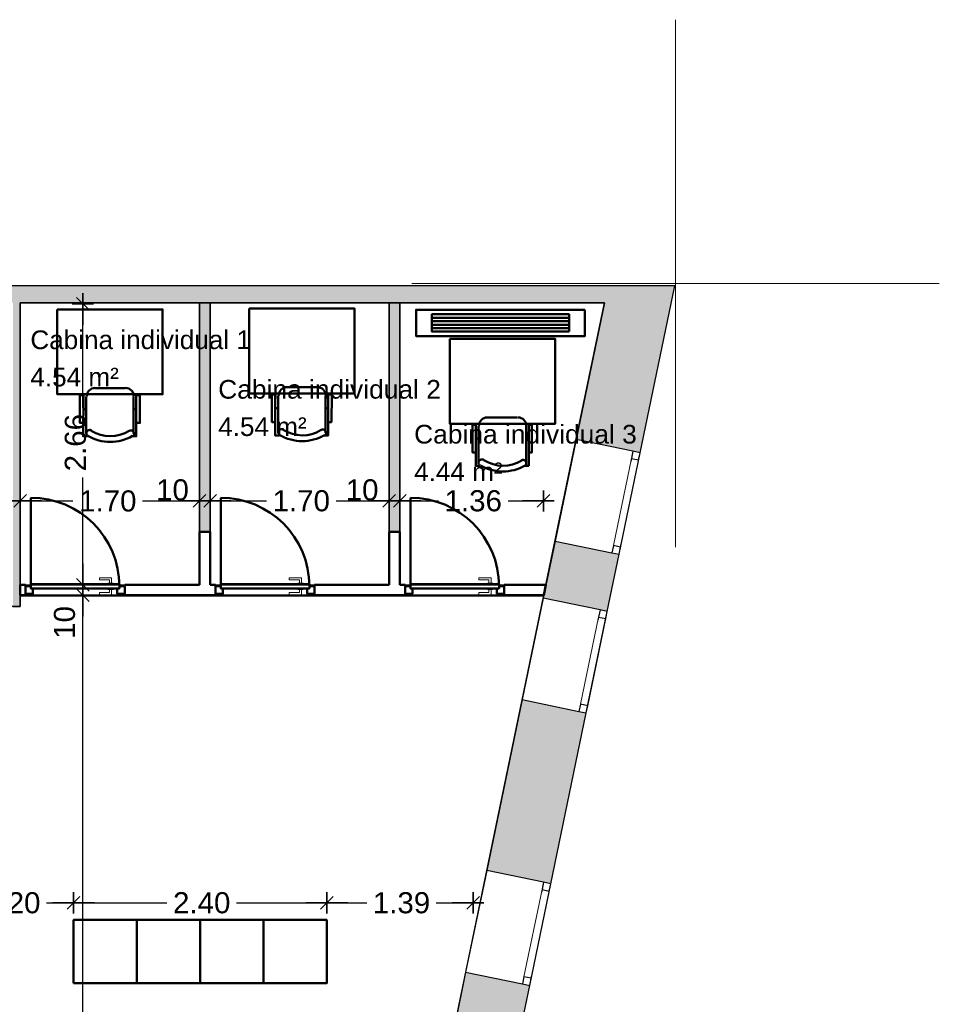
# Model space of a CAD drawing. Header units: metres. Extents: x -1 to 441, y -6 to 31.
# Tile 23 of 24: x 421 to 430, y 21 to 31. Entities that reach past the tile are written whole.
import ezdxf

# ---------------------------------------------------------------- set-up
doc = ezdxf.new("R2010")
doc.units = ezdxf.units.M
doc.header["$PDMODE"] = 65
doc.linetypes.add('CONTINUA', pattern=[0])
doc.linetypes.add('PUNKT', pattern=[6.35, 0, -6.35])
for name, color, linetype, lineweight in [('3D P4 MURS', 7, 'CONTINUA', 25), ('3D P4 MURS NOUS', 7, 'CONTINUA', 25), ('INS P4  CLIMATITZACIÓ', 7, 'CONTINUA', 25), ('P4  SUPERFICI LLIURE', 7, 'CONTINUA', 25), ('P4 COTES', 7, 'CONTINUA', 25), ('P4 ESCALES 2D', 7, 'CONTINUA', 25), ('P4 LOCAL', 7, 'CONTINUA', 25), ('P4 MOBLES', 7, 'CONTINUA', 25)]:
    doc.layers.add(name, color=color, linetype=linetype, lineweight=lineweight)
doc.styles.add('ARIAL', font='arial.ttf')
doc.dimstyles.new('DIMSTYLE_3', dxfattribs={"dimtxt": 0.2, "dimasz": 0.2, "dimexe": 0, "dimexo": 1e-06, "dimgap": 0.1, "dimtad": 0, "dimrnd": 0.005, "dimzin": 4, "dimdsep": 46, "dimtxsty": 'ARIAL', "dimblk1": 'ALL_ML_STRICH', "dimblk2": 'ALL_ML_STRICH', "dimsah": 1, "dimcen": 0, "dimse1": 1, "dimse2": 1, "dimclrd": 2, "dimclre": 2, "dimclrt": 2, "dimadec": 0, "dimazin": 0, "dimtfac": 1, "dimtdec": 0, "dimtix": 1, "dimtmove": 2, "dimatfit": 3, "dimfxl": 0, "dimtzin": 0, "dimlwd": 0, "dimlwe": 35, "dimarcsym": 0})
doc.dimstyles.new('DIMSTYLE_9', dxfattribs={"dimtxt": 0.2, "dimasz": 0.2, "dimexe": 0, "dimexo": 1e-06, "dimgap": 0.1, "dimtad": 2, "dimdec": 0, "dimlfac": 100, "dimrnd": 0.5, "dimzin": 4, "dimdsep": 46, "dimtxsty": 'ARIAL', "dimblk1": 'ALL_ML_STRICH', "dimblk2": 'ALL_ML_STRICH', "dimsah": 1, "dimcen": 0, "dimse1": 1, "dimse2": 1, "dimclrd": 2, "dimclre": 2, "dimclrt": 2, "dimadec": 0, "dimazin": 0, "dimtfac": 1, "dimtdec": 0, "dimtix": 1, "dimtmove": 2, "dimatfit": 3, "dimfxl": 0, "dimtvp": 1.2, "dimtzin": 0, "dimlwd": 0, "dimlwe": 35, "dimarcsym": 0})

# ---------------------------------------------------------------- blocks, each defined once
blk = doc.blocks.new('OBJETO_COMPLEJO_46')
at = {"layer": 'P4 MOBLES', "color": 202, "linetype": 'CONTINUA', "lineweight": 50, "transparency": 33554687}
for p, q in [((425.6987, 26.9798), (425.9908, 26.9798)), ((425.6183, 26.548), (425.6183, 26.8993)), ((426.0712, 26.8993), (426.0712, 26.548)), ((425.5929, 26.7808), (425.6183, 26.7808)), ((426.0966, 26.7808), (426.0712, 26.7808))]:
    blk.add_line(p, q, dxfattribs=at)
blk.add_lwpolyline([(425.3474, 27.7248), (426.3464, 27.7248), (426.3464, 26.9205), (425.3474, 26.9205), (425.3474, 27.7248)], close=True, dxfattribs=at)
for points in [[(425.7025, 26.9806), (425.6867, 26.9791), (425.672, 26.9745), (425.6587, 26.9674), (425.6471, 26.9578), (425.6375, 26.9462), (425.6303, 26.9329), (425.6257, 26.9183), (425.6241, 26.9025)], [(426.0728, 26.9022), (426.0712, 26.918), (426.0667, 26.9327), (426.0595, 26.946), (426.0499, 26.9576), (426.0384, 26.9672), (426.0251, 26.9744), (426.0104, 26.979), (425.9946, 26.9806)], [(425.5929, 26.6496), (425.5633, 26.6496), (425.5633, 26.912), (425.5929, 26.912), (425.5929, 26.5226), (425.631, 26.5226)], [(426.0966, 26.6496), (426.1263, 26.6496), (426.1263, 26.912), (426.0966, 26.912), (426.0966, 26.5226), (426.0543, 26.5226)], [(425.6688, 26.5777), (425.6631, 26.5806), (425.6571, 26.5822), (425.651, 26.5827), (425.645, 26.582), (425.6392, 26.5802), (425.6339, 26.5773), (425.6291, 26.5734), (425.625, 26.5684), (425.6221, 26.5628), (425.6204, 26.5568), (425.6198, 26.5507), (425.6204, 26.5447), (425.6222, 26.5389), (425.625, 26.5335), (425.6289, 26.5287), (425.6338, 26.5246)], [(426.0587, 26.5203), (426.0636, 26.5244), (426.0675, 26.5292), (426.0704, 26.5346), (426.0721, 26.5404), (426.0728, 26.5464), (426.0723, 26.5525), (426.0706, 26.5584), (426.0676, 26.5641), (426.0636, 26.5691), (426.0588, 26.573), (426.0535, 26.5759), (426.0477, 26.5778), (426.0417, 26.5785), (426.0356, 26.578), (426.0296, 26.5764), (426.0239, 26.5735)]]:
    blk.add_lwpolyline(points, dxfattribs=at)
for centre, radius, start, end in [((425.8505, 26.8851), 0.4167, 239.47155, 300.34369), ((425.8505, 26.864), 0.3405, 238.15622, 301.66297)]:
    blk.add_arc(centre, radius, start, end, dxfattribs=at)
blk = doc.blocks.new('OBJETO_COMPLEJO_47')
at = {"layer": 'P4 MOBLES', "color": 202, "linetype": 'CONTINUA', "lineweight": 50, "transparency": 33554687}
for p, q in [((423.8019, 27.2675), (424.0898, 27.2675)), ((423.7215, 26.8357), (423.7215, 27.1871)), ((424.1702, 27.1871), (424.1702, 26.8357)), ((423.6918, 27.0686), (423.7215, 27.0686)), ((424.1956, 27.0686), (424.1702, 27.0686))]:
    blk.add_line(p, q, dxfattribs=at)
blk.add_lwpolyline([(423.4463, 28.0125), (424.4453, 28.0125), (424.4453, 27.2082), (423.4463, 27.2082), (423.4463, 28.0125)], close=True, dxfattribs=at)
for points in [[(423.8056, 27.2684), (423.7898, 27.2668), (423.7751, 27.2623), (423.7618, 27.2551), (423.7502, 27.2456), (423.7406, 27.234), (423.7334, 27.2207), (423.7288, 27.206), (423.7271, 27.1902)], [(424.1716, 27.19), (424.1701, 27.2057), (424.1655, 27.2204), (424.1583, 27.2338), (424.1488, 27.2454), (424.1372, 27.255), (424.1239, 27.2622), (424.1092, 27.2668), (424.0935, 27.2684)], [(423.6918, 26.9373), (423.6622, 26.9373), (423.6622, 27.1998), (423.6918, 27.1998), (423.6918, 26.8103), (423.7342, 26.8103)], [(424.1956, 26.9373), (424.2252, 26.9373), (424.2294, 27.1998), (424.1956, 27.1998), (424.1956, 26.8103), (424.1575, 26.8103)], [(423.7718, 26.8654), (423.7662, 26.8683), (423.7602, 26.87), (423.7541, 26.8705), (423.7481, 26.8698), (423.7423, 26.868), (423.7369, 26.8651), (423.7322, 26.8611), (423.7281, 26.8562), (423.7252, 26.8505), (423.7234, 26.8446), (423.7229, 26.8385), (423.7235, 26.8325), (423.7253, 26.8267), (423.7281, 26.8213), (423.732, 26.8165), (423.7369, 26.8124)], [(424.1618, 26.8081), (424.1667, 26.8121), (424.1706, 26.817), (424.1735, 26.8223), (424.1752, 26.8281), (424.1759, 26.8341), (424.1754, 26.8402), (424.1737, 26.8462), (424.1707, 26.8519), (424.1667, 26.8568), (424.1619, 26.8608), (424.1566, 26.8637), (424.1508, 26.8655), (424.1448, 26.8662), (424.1387, 26.8658), (424.1327, 26.8641), (424.127, 26.8612)]]:
    blk.add_lwpolyline(points, dxfattribs=at)
for centre, radius, start, end in [((423.9493, 27.1729), 0.4167, 239.47153, 300.3437), ((423.9493, 27.1517), 0.3405, 238.15652, 301.66307)]:
    blk.add_arc(centre, radius, start, end, dxfattribs=at)
blk = doc.blocks.new('OBJETO_COMPLEJO_48')
at = {"layer": 'P4 MOBLES', "color": 202, "linetype": 'CONTINUA', "lineweight": 50, "transparency": 33554687}
for p, q in [((421.9831, 27.2595), (422.2709, 27.2595)), ((421.9026, 26.8277), (421.9026, 27.179)), ((422.3513, 27.179), (422.3513, 26.8277)), ((421.873, 27.0605), (421.9026, 27.0605)), ((422.3767, 27.0605), (422.3513, 27.0605))]:
    blk.add_line(p, q, dxfattribs=at)
blk.add_lwpolyline([(421.6275, 28.0045), (422.6265, 28.0045), (422.6265, 27.2002), (421.6275, 27.2002), (421.6275, 28.0045)], close=True, dxfattribs=at)
for points in [[(421.9867, 27.2604), (421.9709, 27.2588), (421.9562, 27.2543), (421.9429, 27.2471), (421.9313, 27.2375), (421.9217, 27.226), (421.9144, 27.2127), (421.9098, 27.198), (421.9082, 27.1822)], [(422.3527, 27.1819), (422.3512, 27.1977), (422.3466, 27.2124), (422.3394, 27.2257), (422.3299, 27.2373), (422.3183, 27.2469), (422.305, 27.2542), (422.2903, 27.2588), (422.2745, 27.2604)], [(421.873, 26.9293), (421.8434, 26.9293), (421.8434, 27.1917), (421.8772, 27.1917), (421.873, 26.8023), (421.9153, 26.8023)], [(422.3767, 26.9293), (422.4106, 26.9293), (422.4106, 27.1917), (422.3767, 27.1917), (422.3767, 26.8023), (422.3386, 26.8023)], [(421.9529, 26.8574), (421.9472, 26.8603), (421.9413, 26.862), (421.9352, 26.8624), (421.9292, 26.8618), (421.9234, 26.8599), (421.918, 26.8571), (421.9132, 26.8531), (421.9092, 26.8481), (421.9063, 26.8425), (421.9045, 26.8365), (421.904, 26.8305), (421.9046, 26.8244), (421.9064, 26.8186), (421.9092, 26.8132), (421.9131, 26.8084), (421.918, 26.8043)], [(422.3428, 26.8001), (422.3478, 26.8041), (422.3517, 26.8089), (422.3545, 26.8143), (422.3563, 26.8201), (422.357, 26.8261), (422.3564, 26.8322), (422.3547, 26.8381), (422.3518, 26.8438), (422.3478, 26.8488), (422.343, 26.8528), (422.3377, 26.8557), (422.3319, 26.8575), (422.3259, 26.8582), (422.3198, 26.8578), (422.3138, 26.8561), (422.3081, 26.8532)]]:
    blk.add_lwpolyline(points, dxfattribs=at)
for centre, radius, start, end in [((422.1304, 27.1648), 0.4167, 239.47154, 300.34356), ((422.1304, 27.1437), 0.3405, 238.15579, 301.6634)]:
    blk.add_arc(centre, radius, start, end, dxfattribs=at)
blk = doc.blocks.new('ALL_ML_STRICH')
at = {"color": 0, "linetype": 'ByBlock', "lineweight": -2}
for p, q in [((0, -0.5), (0, 0.5)), ((-1, 0), (0.5, 0)), ((-0.3, -0.3), (0.3, 0.3))]:
    blk.add_line(p, q, dxfattribs=at)
blk = doc.blocks.new('*D92')
at = {"layer": 'DEFPOINTS', "color": 2, "linetype": 'CONTINUA', "lineweight": 35, "transparency": 33554687}
for p in [(421.4635, 25.295), (421.6251, 13.1195), (421.8705, 13.1195)]:
    blk.add_point(p, dxfattribs=at)
at = {"layer": 'P4 COTES', "color": 2, "linetype": 'CONTINUA', "lineweight": -2, "transparency": 33554687}
for p, q in [((421.8705, 19.6138), (421.8705, 25.295)), ((421.8705, 13.1195), (421.8705, 18.8138))]:
    blk.add_line(p, q, dxfattribs=at)
at = {"layer": 'P4 COTES', "color": 2, "linetype": 'CONTINUA', "lineweight": 35, "transparency": 33554687, "xscale": 0.2, "yscale": 0.2, "zscale": 0.2}
for p, rotation in [((421.8705, 25.295), 90), ((421.8705, 13.1195), 270)]:
    blk.add_blockref('ALL_ML_STRICH', p, dxfattribs=dict(at, rotation=rotation))
at = {"layer": 'P4 COTES', "color": 2, "linetype": 'CONTINUA', "lineweight": 35, "transparency": 33554687, "insert": (421.8705, 19.2138), "char_height": 0.2, "width": 1, "attachment_point": 5, "rotation": 90, "style": 'ARIAL'}
blk.add_mtext('\\A1;{\\A1;{12.18\\H0.132000;\\S^ ;}}', dxfattribs=at)
blk = doc.blocks.new('*D93')
at = {"layer": 'DEFPOINTS', "color": 2, "linetype": 'CONTINUA', "lineweight": 35, "transparency": 33554687}
for p in [(421.4635, 25.395), (421.4635, 25.295), (421.8705, 25.295)]:
    blk.add_point(p, dxfattribs=at)
at = {"layer": 'P4 COTES', "color": 2, "linetype": 'CONTINUA', "lineweight": -2, "transparency": 33554687}
blk.add_line((421.8705, 25.295), (421.8705, 25.395), dxfattribs=at)
at = {"layer": 'P4 COTES', "color": 2, "linetype": 'CONTINUA', "lineweight": 35, "transparency": 33554687, "xscale": 0.2, "yscale": 0.2, "zscale": 0.2}
for p, rotation in [((421.8705, 25.295), 270), ((421.8705, 25.395), 90)]:
    blk.add_blockref('ALL_ML_STRICH', p, dxfattribs=dict(at, rotation=rotation))
at = {"layer": 'P4 COTES', "color": 2, "linetype": 'CONTINUA', "lineweight": 35, "transparency": 33554687, "insert": (421.6971, 25.0376), "char_height": 0.2, "width": 0.4, "attachment_point": 5, "rotation": 90, "style": 'ARIAL'}
blk.add_mtext('\\A1;{10}', dxfattribs=at)
blk = doc.blocks.new('*D94')
at = {"layer": 'DEFPOINTS', "color": 2, "linetype": 'CONTINUA', "lineweight": 35, "transparency": 33554687}
for p in [(422.8745, 28.0595), (421.4635, 25.395), (421.8705, 25.395)]:
    blk.add_point(p, dxfattribs=at)
at = {"layer": 'P4 COTES', "color": 2, "linetype": 'CONTINUA', "lineweight": -2, "transparency": 33554687}
for p, q in [((421.8705, 27.0717), (421.8705, 28.0595)), ((421.8705, 25.395), (421.8705, 26.4117))]:
    blk.add_line(p, q, dxfattribs=at)
at = {"layer": 'P4 COTES', "color": 2, "linetype": 'CONTINUA', "lineweight": 35, "transparency": 33554687, "xscale": 0.2, "yscale": 0.2, "zscale": 0.2}
for p, rotation in [((421.8705, 28.0595), 90), ((421.8705, 25.395), 270)]:
    blk.add_blockref('ALL_ML_STRICH', p, dxfattribs=dict(at, rotation=rotation))
at = {"layer": 'P4 COTES', "color": 2, "linetype": 'CONTINUA', "lineweight": 35, "transparency": 33554687, "insert": (421.8005, 26.7417), "char_height": 0.2, "width": 0.8, "attachment_point": 5, "rotation": 90, "style": 'ARIAL'}
blk.add_mtext('\\A1;{\\A1;{2.66\\H0.132000;\\S^ ;}}', dxfattribs=at)
blk = doc.blocks.new('*D100')
at = {"layer": 'DEFPOINTS', "color": 2, "linetype": 'CONTINUA', "lineweight": 35, "transparency": 33554687}
for p in [(420.5821, 22.3787), (421.7821, 22.2173), (420.5821, 21.9173)]:
    blk.add_point(p, dxfattribs=at)
at = {"layer": 'P4 COTES', "color": 2, "linetype": 'CONTINUA', "lineweight": -2, "transparency": 33554687}
for p, q in [((420.5821, 22.3787), (420.8669, 22.3787)), ((421.5269, 22.3787), (421.7821, 22.3787))]:
    blk.add_line(p, q, dxfattribs=at)
at = {"layer": 'P4 COTES', "color": 2, "linetype": 'CONTINUA', "lineweight": 35, "transparency": 33554687, "xscale": 0.2, "yscale": 0.2, "zscale": 0.2, "rotation": 180}
blk.add_blockref('ALL_ML_STRICH', (420.5821, 22.3787), dxfattribs=at)
at = {"layer": 'P4 COTES', "color": 2, "linetype": 'CONTINUA', "lineweight": 35, "transparency": 33554687, "xscale": 0.2, "yscale": 0.2, "zscale": 0.2}
blk.add_blockref('ALL_ML_STRICH', (421.7821, 22.3787), dxfattribs=at)
at = {"layer": 'P4 COTES', "color": 2, "linetype": 'CONTINUA', "lineweight": 35, "transparency": 33554687, "insert": (421.1969, 22.3787), "char_height": 0.2, "width": 0.8, "attachment_point": 5, "style": 'ARIAL'}
blk.add_mtext('\\A1;{\\A1;{1.20\\H0.132000;\\S^ ;}}', dxfattribs=at)
blk = doc.blocks.new('*D101')
at = {"layer": 'DEFPOINTS', "color": 2, "linetype": 'CONTINUA', "lineweight": 35, "transparency": 33554687}
for p in [(421.7821, 22.3787), (421.7821, 22.2173), (424.1821, 22.2173)]:
    blk.add_point(p, dxfattribs=at)
at = {"layer": 'P4 COTES', "color": 2, "linetype": 'CONTINUA', "lineweight": -2, "transparency": 33554687}
for p, q in [((421.7821, 22.3787), (422.6669, 22.3787)), ((423.3269, 22.3787), (424.1821, 22.3787))]:
    blk.add_line(p, q, dxfattribs=at)
at = {"layer": 'P4 COTES', "color": 2, "linetype": 'CONTINUA', "lineweight": 35, "transparency": 33554687, "xscale": 0.2, "yscale": 0.2, "zscale": 0.2, "rotation": 180}
blk.add_blockref('ALL_ML_STRICH', (421.7821, 22.3787), dxfattribs=at)
at = {"layer": 'P4 COTES', "color": 2, "linetype": 'CONTINUA', "lineweight": 35, "transparency": 33554687, "xscale": 0.2, "yscale": 0.2, "zscale": 0.2}
blk.add_blockref('ALL_ML_STRICH', (424.1821, 22.3787), dxfattribs=at)
at = {"layer": 'P4 COTES', "color": 2, "linetype": 'CONTINUA', "lineweight": 35, "transparency": 33554687, "insert": (422.9969, 22.3787), "char_height": 0.2, "width": 0.8, "attachment_point": 5, "style": 'ARIAL'}
blk.add_mtext('\\A1;{\\A1;{2.40\\H0.132000;\\S^ ;}}', dxfattribs=at)
blk = doc.blocks.new('*D102')
at = {"layer": 'DEFPOINTS', "color": 2, "linetype": 'CONTINUA', "lineweight": 35, "transparency": 33554687}
for p in [(424.1821, 22.3787), (424.1821, 22.2173), (425.5697, 22.2173)]:
    blk.add_point(p, dxfattribs=at)
at = {"layer": 'P4 COTES', "color": 2, "linetype": 'CONTINUA', "lineweight": -2, "transparency": 33554687}
for p, q in [((424.1821, 22.3787), (424.5601, 22.3787)), ((425.2201, 22.3787), (425.5697, 22.3787))]:
    blk.add_line(p, q, dxfattribs=at)
at = {"layer": 'P4 COTES', "color": 2, "linetype": 'CONTINUA', "lineweight": 35, "transparency": 33554687, "xscale": 0.2, "yscale": 0.2, "zscale": 0.2, "rotation": 180}
blk.add_blockref('ALL_ML_STRICH', (424.1821, 22.3787), dxfattribs=at)
at = {"layer": 'P4 COTES', "color": 2, "linetype": 'CONTINUA', "lineweight": 35, "transparency": 33554687, "xscale": 0.2, "yscale": 0.2, "zscale": 0.2}
blk.add_blockref('ALL_ML_STRICH', (425.5697, 22.3787), dxfattribs=at)
at = {"layer": 'P4 COTES', "color": 2, "linetype": 'CONTINUA', "lineweight": 35, "transparency": 33554687, "insert": (424.8901, 22.3787), "char_height": 0.2, "width": 0.8, "attachment_point": 5, "style": 'ARIAL'}
blk.add_mtext('\\A1;{\\A1;{1.39\\H0.132000;\\S^ ;}}', dxfattribs=at)
blk = doc.blocks.new('*D113')
at = {"layer": 'DEFPOINTS', "color": 2, "linetype": 'CONTINUA', "lineweight": 35, "transparency": 33554687}
for p in [(421.277, 26.1896), (422.977, 25.2558), (421.277, 25.1895)]:
    blk.add_point(p, dxfattribs=at)
at = {"layer": 'P4 COTES', "color": 2, "linetype": 'CONTINUA', "lineweight": -2, "transparency": 33554687}
for p, q in [((421.277, 26.1896), (421.7768, 26.1896)), ((422.4368, 26.1896), (422.977, 26.1896))]:
    blk.add_line(p, q, dxfattribs=at)
at = {"layer": 'P4 COTES', "color": 2, "linetype": 'CONTINUA', "lineweight": 35, "transparency": 33554687, "xscale": 0.2, "yscale": 0.2, "zscale": 0.2, "rotation": 180}
blk.add_blockref('ALL_ML_STRICH', (421.277, 26.1896), dxfattribs=at)
at = {"layer": 'P4 COTES', "color": 2, "linetype": 'CONTINUA', "lineweight": 35, "transparency": 33554687, "xscale": 0.2, "yscale": 0.2, "zscale": 0.2}
blk.add_blockref('ALL_ML_STRICH', (422.977, 26.1896), dxfattribs=at)
at = {"layer": 'P4 COTES', "color": 2, "linetype": 'CONTINUA', "lineweight": 35, "transparency": 33554687, "insert": (422.1068, 26.1879), "char_height": 0.2, "width": 0.8, "attachment_point": 5, "style": 'ARIAL'}
blk.add_mtext('\\A1;{\\A1;{1.70\\H0.132000;\\S^ ;}}', dxfattribs=at)
blk = doc.blocks.new('*D114')
at = {"layer": 'DEFPOINTS', "color": 2, "linetype": 'CONTINUA', "lineweight": 35, "transparency": 33554687}
for p in [(422.977, 26.1896), (423.077, 25.5526), (422.977, 25.2558)]:
    blk.add_point(p, dxfattribs=at)
at = {"layer": 'P4 COTES', "color": 2, "linetype": 'CONTINUA', "lineweight": -2, "transparency": 33554687}
blk.add_line((422.977, 26.1896), (423.077, 26.1896), dxfattribs=at)
at = {"layer": 'P4 COTES', "color": 2, "linetype": 'CONTINUA', "lineweight": 35, "transparency": 33554687, "xscale": 0.2, "yscale": 0.2, "zscale": 0.2, "rotation": 180}
blk.add_blockref('ALL_ML_STRICH', (422.977, 26.1896), dxfattribs=at)
at = {"layer": 'P4 COTES', "color": 2, "linetype": 'CONTINUA', "lineweight": 35, "transparency": 33554687, "xscale": 0.2, "yscale": 0.2, "zscale": 0.2}
blk.add_blockref('ALL_ML_STRICH', (423.077, 26.1896), dxfattribs=at)
at = {"layer": 'P4 COTES', "color": 2, "linetype": 'CONTINUA', "lineweight": 35, "transparency": 33554687, "insert": (422.7196, 26.293), "char_height": 0.2, "width": 0.4, "attachment_point": 5, "style": 'ARIAL'}
blk.add_mtext('\\A1;{10}', dxfattribs=at)
blk = doc.blocks.new('*D115')
at = {"layer": 'DEFPOINTS', "color": 2, "linetype": 'CONTINUA', "lineweight": 35, "transparency": 33554687}
for p in [(423.077, 26.1896), (423.077, 25.5526), (424.7741, 25.3558)]:
    blk.add_point(p, dxfattribs=at)
at = {"layer": 'P4 COTES', "color": 2, "linetype": 'CONTINUA', "lineweight": -2, "transparency": 33554687}
for p, q in [((423.077, 26.1896), (423.6103, 26.1896)), ((424.2703, 26.1896), (424.7741, 26.1896))]:
    blk.add_line(p, q, dxfattribs=at)
at = {"layer": 'P4 COTES', "color": 2, "linetype": 'CONTINUA', "lineweight": 35, "transparency": 33554687, "xscale": 0.2, "yscale": 0.2, "zscale": 0.2, "rotation": 180}
blk.add_blockref('ALL_ML_STRICH', (423.077, 26.1896), dxfattribs=at)
at = {"layer": 'P4 COTES', "color": 2, "linetype": 'CONTINUA', "lineweight": 35, "transparency": 33554687, "xscale": 0.2, "yscale": 0.2, "zscale": 0.2}
blk.add_blockref('ALL_ML_STRICH', (424.7741, 26.1896), dxfattribs=at)
at = {"layer": 'P4 COTES', "color": 2, "linetype": 'CONTINUA', "lineweight": 35, "transparency": 33554687, "insert": (423.9403, 26.1896), "char_height": 0.2, "width": 0.8, "attachment_point": 5, "style": 'ARIAL'}
blk.add_mtext('\\A1;{\\A1;{1.70\\H0.132000;\\S^ ;}}', dxfattribs=at)
blk = doc.blocks.new('*D116')
at = {"layer": 'DEFPOINTS', "color": 2, "linetype": 'CONTINUA', "lineweight": 35, "transparency": 33554687}
for p in [(424.7741, 26.1896), (424.8741, 25.9667), (424.7741, 25.3558)]:
    blk.add_point(p, dxfattribs=at)
at = {"layer": 'P4 COTES', "color": 2, "linetype": 'CONTINUA', "lineweight": -2, "transparency": 33554687}
blk.add_line((424.7741, 26.1896), (424.8741, 26.1896), dxfattribs=at)
at = {"layer": 'P4 COTES', "color": 2, "linetype": 'CONTINUA', "lineweight": 35, "transparency": 33554687, "xscale": 0.2, "yscale": 0.2, "zscale": 0.2, "rotation": 180}
blk.add_blockref('ALL_ML_STRICH', (424.7741, 26.1896), dxfattribs=at)
at = {"layer": 'P4 COTES', "color": 2, "linetype": 'CONTINUA', "lineweight": 35, "transparency": 33554687, "xscale": 0.2, "yscale": 0.2, "zscale": 0.2}
blk.add_blockref('ALL_ML_STRICH', (424.8741, 26.1896), dxfattribs=at)
at = {"layer": 'P4 COTES', "color": 2, "linetype": 'CONTINUA', "lineweight": 35, "transparency": 33554687, "insert": (424.5167, 26.293), "char_height": 0.2, "width": 0.4, "attachment_point": 5, "style": 'ARIAL'}
blk.add_mtext('\\A1;{10}', dxfattribs=at)
blk = doc.blocks.new('*D117')
at = {"layer": 'DEFPOINTS', "color": 2, "linetype": 'CONTINUA', "lineweight": 35, "transparency": 33554687}
for p in [(424.8741, 26.1896), (424.8741, 25.9667), (426.2366, 25.2858)]:
    blk.add_point(p, dxfattribs=at)
at = {"layer": 'P4 COTES', "color": 2, "linetype": 'CONTINUA', "lineweight": -2, "transparency": 33554687}
for p, q in [((424.8741, 26.1896), (425.2399, 26.1896)), ((425.8999, 26.1896), (426.2366, 26.1896))]:
    blk.add_line(p, q, dxfattribs=at)
at = {"layer": 'P4 COTES', "color": 2, "linetype": 'CONTINUA', "lineweight": 35, "transparency": 33554687, "xscale": 0.2, "yscale": 0.2, "zscale": 0.2, "rotation": 180}
blk.add_blockref('ALL_ML_STRICH', (424.8741, 26.1896), dxfattribs=at)
at = {"layer": 'P4 COTES', "color": 2, "linetype": 'CONTINUA', "lineweight": 35, "transparency": 33554687, "xscale": 0.2, "yscale": 0.2, "zscale": 0.2}
blk.add_blockref('ALL_ML_STRICH', (426.2366, 26.1896), dxfattribs=at)
at = {"layer": 'P4 COTES', "color": 2, "linetype": 'CONTINUA', "lineweight": 35, "transparency": 33554687, "insert": (425.5699, 26.1896), "char_height": 0.2, "width": 0.8, "attachment_point": 5, "style": 'ARIAL'}
blk.add_mtext('\\A1;{\\A1;{1.36\\H0.132000;\\S^ ;}}', dxfattribs=at)

msp = doc.modelspace()

# ---------------------------------------------------------------- hatches: boundary and pattern name
at = {"layer": '3D P4 MURS', "linetype": 'CONTINUA', "lineweight": 18, "true_color": 0xa0a0a0, "transparency": 33554687}
for points in [[(426.8464, 28.2282), (401.2904, 28.2282), (401.2587, 28.0682), (426.8132, 28.0682)], [(426.8464, 28.2282), (426.5447, 26.7722), (427.1518, 26.6464), (427.4796, 28.2282)], [(421.277, 25.1895), (421.277, 28.0682), (421.207, 28.0682), (421.207, 25.1895)], [(426.9522, 25.6833), (426.3451, 25.8091), (426.233, 25.2683), (426.8401, 25.1425)], [(425.6976, 22.6851), (426.3047, 22.5593), (426.6405, 24.1795), (426.0334, 24.3053)], [(426.1052, 21.5962), (425.4981, 21.722), (425.3857, 21.18), (425.9928, 21.0541)]]:
    msp.add_hatch(color=253, dxfattribs=at).paths.add_polyline_path(points)
at = {"layer": '3D P4 MURS NOUS', "linetype": 'CONTINUA', "lineweight": 18, "true_color": 0x006e00, "transparency": 33554687}
for points in [[(423.077, 25.8958), (423.077, 28.0682), (422.977, 28.0682), (422.977, 25.8958)], [(424.8741, 25.8958), (424.8741, 28.0682), (424.7741, 28.0682), (424.7741, 25.8958)]]:
    msp.add_hatch(color=96, dxfattribs=at).paths.add_polyline_path(points)

# ---------------------------------------------------------------- linework, layer by layer
at = {"layer": '3D P4 MURS', "color": 7, "linetype": 'CONTINUA', "lineweight": 25, "transparency": 33554687}
for p, q in [((426.8464, 28.2282), (401.2904, 28.2282)), ((427.4796, 28.2282), (426.8464, 28.2282)), ((427.1518, 26.6464), (427.4796, 28.2282)), ((421.277, 25.1895), (421.277, 28.0682)), ((421.277, 28.0682), (426.8132, 28.0682)), ((426.8132, 28.0682), (426.5447, 26.7722)), ((426.5447, 26.7722), (426.3451, 25.8091)), ((427.0832, 26.6606), (426.5447, 26.7722)), ((426.9522, 25.6833), (427.1518, 26.6464)), ((427.1518, 26.6464), (427.0832, 26.6606)), ((426.3451, 25.8091), (426.233, 25.2683)), ((426.3451, 25.8091), (426.8836, 25.6975)), ((426.8401, 25.1425), (426.9522, 25.6833)), ((426.8836, 25.6975), (426.9522, 25.6833)), ((426.233, 25.2683), (426.0334, 24.3053)), ((426.7716, 25.1567), (426.233, 25.2683)), ((421.207, 25.1895), (421.277, 25.1895)), ((426.6405, 24.1795), (426.8401, 25.1425)), ((426.8401, 25.1425), (426.7716, 25.1567)), ((426.0334, 24.3053), (425.6976, 22.6851)), ((426.0334, 24.3053), (426.572, 24.1937)), ((426.3047, 22.5593), (426.6405, 24.1795)), ((426.572, 24.1937), (426.6405, 24.1795)), ((425.6976, 22.6851), (425.4981, 21.722)), ((426.2362, 22.5735), (425.6976, 22.6851)), ((426.1052, 21.5962), (426.3047, 22.5593)), ((426.3047, 22.5593), (426.2362, 22.5735)), ((425.4981, 21.722), (425.3857, 21.18)), ((425.4981, 21.722), (426.0366, 21.6104)), ((425.9928, 21.0541), (426.1052, 21.5962)), ((426.0366, 21.6104), (426.1052, 21.5962))]:
    msp.add_line(p, q, dxfattribs=at)
at = {"layer": '3D P4 MURS', "color": 7, "linetype": 'PUNKT', "lineweight": 25, "transparency": 33554687}
for p, q in [((427.0832, 26.6606), (426.8836, 25.6975)), ((426.9522, 25.6833), (427.1518, 26.6464)), ((427.1518, 26.6464), (427.0832, 26.6606)), ((426.8836, 25.6975), (426.9522, 25.6833)), ((426.7716, 25.1567), (426.572, 24.1937)), ((426.6405, 24.1795), (426.8401, 25.1425)), ((426.8401, 25.1425), (426.7716, 25.1567)), ((426.572, 24.1937), (426.6405, 24.1795)), ((426.2362, 22.5735), (426.0366, 21.6104)), ((426.1052, 21.5962), (426.3047, 22.5593)), ((426.3047, 22.5593), (426.2362, 22.5735)), ((426.0366, 21.6104), (426.1052, 21.5962))]:
    msp.add_line(p, q, dxfattribs=at)
at = {"layer": '3D P4 MURS', "color": 7, "linetype": 'CONTINUA', "lineweight": 25, "transparency": 33554687}
for points in [[(427.1375, 26.5778), (427.1518, 26.6464), (427.0832, 26.6606), (427.069, 26.592), (427.1375, 26.5778)], [(426.9522, 25.6833), (426.9664, 25.7518), (426.8978, 25.766), (426.8836, 25.6975), (426.9522, 25.6833)], [(426.8259, 25.074), (426.8401, 25.1425), (426.7716, 25.1567), (426.7573, 25.0882), (426.8259, 25.074)], [(426.6405, 24.1795), (426.6547, 24.248), (426.5862, 24.2622), (426.572, 24.1937), (426.6405, 24.1795)], [(426.2905, 22.4907), (426.3047, 22.5593), (426.2362, 22.5735), (426.222, 22.5049), (426.2905, 22.4907)], [(426.1052, 21.5962), (426.1194, 21.6648), (426.0508, 21.679), (426.0366, 21.6104), (426.1052, 21.5962)]]:
    msp.add_lwpolyline(points, close=True, dxfattribs=at)
at = {"layer": '3D P4 MURS', "color": 40, "linetype": 'CONTINUA', "lineweight": 18, "transparency": 33554687}
for points in [[(426.9664, 25.7518), (427.1375, 26.5778), (427.069, 26.592), (426.8978, 25.766), (426.9664, 25.7518)], [(426.6547, 24.248), (426.8259, 25.074), (426.7573, 25.0882), (426.5862, 24.2622), (426.6547, 24.248)], [(426.1194, 21.6648), (426.2905, 22.4907), (426.222, 22.5049), (426.0508, 21.679), (426.1194, 21.6648)]]:
    msp.add_lwpolyline(points, close=True, dxfattribs=at)
at = {"layer": '3D P4 MURS NOUS', "color": 7, "linetype": 'CONTINUA', "lineweight": 25, "transparency": 33554687}
for p, q in [((423.077, 28.0682), (422.977, 28.0682)), ((422.977, 28.0682), (422.977, 25.8958)), ((423.077, 25.8958), (423.077, 28.0682)), ((424.8741, 28.0682), (424.7741, 28.0682)), ((424.7741, 28.0682), (424.7741, 25.8958)), ((424.8741, 25.8958), (424.8741, 28.0682)), ((422.977, 25.8958), (423.077, 25.8958)), ((424.7741, 25.8958), (424.8741, 25.8958))]:
    msp.add_line(p, q, dxfattribs=at)
at = {"layer": '3D P4 MURS NOUS', "color": 4, "linetype": 'CONTINUA', "lineweight": 50, "transparency": 33554687}
for p, q in [((421.377, 25.4), (421.377, 26.22)), ((423.177, 25.4), (423.177, 26.22)), ((424.9741, 25.4), (424.9741, 26.22)), ((423.077, 25.8958), (422.977, 25.8958)), ((422.977, 25.8958), (422.977, 25.395)), ((423.077, 25.395), (423.077, 25.8958)), ((424.8741, 25.8958), (424.7741, 25.8958)), ((424.7741, 25.8958), (424.7741, 25.395)), ((424.8741, 25.395), (424.8741, 25.8958)), ((421.327, 25.395), (421.277, 25.395)), ((421.277, 25.395), (421.277, 25.295)), ((421.327, 25.395), (421.327, 25.295)), ((422.267, 25.295), (422.267, 25.395)), ((422.977, 25.395), (422.267, 25.395)), ((423.127, 25.395), (423.077, 25.395)), ((423.127, 25.395), (423.127, 25.295)), ((424.067, 25.295), (424.067, 25.395)), ((424.7741, 25.395), (424.067, 25.395)), ((424.9241, 25.395), (424.8741, 25.395)), ((424.9241, 25.395), (424.9241, 25.295)), ((425.8641, 25.295), (425.8641, 25.395)), ((426.2592, 25.395), (425.8641, 25.395)), ((426.2385, 25.295), (426.2592, 25.395)), ((421.277, 25.295), (421.327, 25.295)), ((422.267, 25.295), (423.127, 25.295)), ((424.067, 25.295), (424.9241, 25.295)), ((425.8641, 25.295), (426.2385, 25.295))]:
    msp.add_line(p, q, dxfattribs=at)
for points in [[(422.217, 25.36), (421.377, 25.36), (421.377, 25.38), (421.377, 25.4), (422.217, 25.4), (422.217, 25.38), (422.217, 25.36)], [(424.017, 25.36), (423.177, 25.36), (423.177, 25.38), (423.177, 25.4), (424.017, 25.4), (424.017, 25.38), (424.017, 25.36)], [(425.8141, 25.36), (424.9741, 25.36), (424.9741, 25.38), (424.9741, 25.4), (425.8141, 25.4), (425.8141, 25.38), (425.8141, 25.36)], [(421.377, 25.38), (421.377, 25.36), (421.397, 25.36), (421.397, 25.31), (421.327, 25.31), (421.327, 25.38), (421.377, 25.38)], [(422.197, 25.36), (422.217, 25.36), (422.217, 25.38), (422.267, 25.38), (422.267, 25.31), (422.197, 25.31), (422.197, 25.36)], [(423.177, 25.38), (423.177, 25.36), (423.197, 25.36), (423.197, 25.31), (423.127, 25.31), (423.127, 25.38), (423.177, 25.38)], [(423.997, 25.36), (424.017, 25.36), (424.017, 25.38), (424.067, 25.38), (424.067, 25.31), (423.997, 25.31), (423.997, 25.36)], [(424.9741, 25.38), (424.9741, 25.36), (424.9941, 25.36), (424.9941, 25.31), (424.9241, 25.31), (424.9241, 25.38), (424.9741, 25.38)], [(425.7941, 25.36), (425.8141, 25.36), (425.8141, 25.38), (425.8641, 25.38), (425.8641, 25.31), (425.7941, 25.31), (425.7941, 25.36)]]:
    msp.add_lwpolyline(points, close=True, dxfattribs=at)
at = {"layer": '3D P4 MURS NOUS', "color": 40, "linetype": 'CONTINUA', "lineweight": 18, "transparency": 33554687}
for points in [[(422.142, 25.41), (422.122, 25.41), (422.122, 25.44), (422.027, 25.44), (422.027, 25.46), (422.142, 25.46), (422.142, 25.41)], [(422.157, 25.4), (422.107, 25.4), (422.107, 25.41), (422.157, 25.41), (422.157, 25.4)], [(423.942, 25.41), (423.922, 25.41), (423.922, 25.44), (423.827, 25.44), (423.827, 25.46), (423.942, 25.46), (423.942, 25.41)], [(423.957, 25.4), (423.907, 25.4), (423.907, 25.41), (423.957, 25.41), (423.957, 25.4)], [(425.7391, 25.41), (425.7191, 25.41), (425.7191, 25.44), (425.6241, 25.44), (425.6241, 25.46), (425.7391, 25.46), (425.7391, 25.41)], [(425.7541, 25.4), (425.7041, 25.4), (425.7041, 25.41), (425.7541, 25.41), (425.7541, 25.4)], [(422.142, 25.35), (422.122, 25.35), (422.122, 25.32), (422.027, 25.32), (422.027, 25.3), (422.142, 25.3), (422.142, 25.35)], [(422.157, 25.35), (422.107, 25.35), (422.107, 25.36), (422.157, 25.36), (422.157, 25.35)], [(423.942, 25.35), (423.922, 25.35), (423.922, 25.32), (423.827, 25.32), (423.827, 25.3), (423.942, 25.3), (423.942, 25.35)], [(423.957, 25.35), (423.907, 25.35), (423.907, 25.36), (423.957, 25.36), (423.957, 25.35)], [(425.7391, 25.35), (425.7191, 25.35), (425.7191, 25.32), (425.6241, 25.32), (425.6241, 25.3), (425.7391, 25.3), (425.7391, 25.35)], [(425.7541, 25.35), (425.7041, 25.35), (425.7041, 25.36), (425.7541, 25.36), (425.7541, 25.35)]]:
    msp.add_lwpolyline(points, close=True, dxfattribs=at)
at = {"layer": '3D P4 MURS NOUS', "color": 4, "linetype": 'CONTINUA', "lineweight": 50, "transparency": 33554687}
for centre in [(421.377, 25.38), (423.177, 25.38), (424.9741, 25.38)]:
    msp.add_arc(centre, 0.84, 0, 90, dxfattribs=at)
at = {"layer": 'INS P4  CLIMATITZACIÓ', "color": 4, "linetype": 'CONTINUA', "lineweight": 50, "transparency": 33554687}
for p, q in [((426.4785, 27.9261), (425.1785, 27.9261)), ((426.4785, 27.8933), (425.1785, 27.8933)), ((426.4785, 27.8604), (425.1785, 27.8604)), ((426.4785, 27.8276), (425.1785, 27.8276))]:
    msp.add_line(p, q, dxfattribs=at)
for points in [[(426.6285, 28.0019), (425.0285, 28.0019), (425.0285, 27.7519), (426.6285, 27.7519), (426.6285, 28.0019)], [(426.4785, 27.7947), (425.1785, 27.7947), (425.1785, 27.959), (426.4785, 27.959), (426.4785, 27.7947)]]:
    msp.add_lwpolyline(points, close=True, dxfattribs=at)
at = {"layer": 'P4  SUPERFICI LLIURE', "color": 52, "linetype": 'CONTINUA', "lineweight": 13, "transparency": 33554687}
for p, q in [((427.4864, 30.7517), (427.4864, 25.7517)), ((424.9864, 28.2517), (429.9864, 28.2517)), ((426.2366, 25.2858), (421.277, 25.2858))]:
    msp.add_line(p, q, dxfattribs=at)
at = {"layer": 'P4  SUPERFICI LLIURE', "color": 7, "linetype": 'CONTINUA', "lineweight": 25, "transparency": 33554687}
for p, q in [((426.2385, 25.295), (421.277, 25.295)), ((421.277, 25.295), (421.277, 25.1895)), ((423.7134, 13.1106), (426.2385, 25.295)), ((421.277, 25.1895), (421.157, 25.1895)), ((421.7821, 21.6173), (421.7821, 22.2173)), ((421.7821, 22.2173), (424.1821, 22.2173)), ((424.1821, 22.2173), (424.1821, 21.6173)), ((424.1821, 21.6173), (421.7821, 21.6173))]:
    msp.add_line(p, q, dxfattribs=at)
at = {"layer": 'P4 ESCALES 2D', "color": 52, "linetype": 'CONTINUA', "lineweight": 13, "transparency": 33554687}
for p, q in [((427.4864, 30.7517), (427.4864, 25.7517)), ((424.9864, 28.2517), (429.9864, 28.2517))]:
    msp.add_line(p, q, dxfattribs=at)
at = {"layer": 'P4 LOCAL', "color": 7, "linetype": 'CONTINUA', "lineweight": 25, "transparency": 33554687}
for p, q in [((422.977, 28.0682), (421.277, 28.0682)), ((421.277, 28.0682), (421.277, 25.395)), ((422.977, 25.395), (422.977, 28.0682)), ((424.7741, 28.0682), (423.077, 28.0682)), ((423.077, 28.0682), (423.077, 25.395)), ((424.7741, 25.395), (424.7741, 28.0682)), ((426.8132, 28.0682), (424.8741, 28.0682)), ((424.8741, 28.0682), (424.8741, 25.395)), ((426.2592, 25.395), (426.8132, 28.0682)), ((421.277, 25.395), (422.977, 25.395)), ((423.077, 25.395), (424.7741, 25.395)), ((424.8741, 25.395), (426.2592, 25.395)), ((426.2385, 25.295), (421.277, 25.295)), ((421.277, 25.295), (421.277, 25.1895)), ((423.7134, 13.1106), (426.2385, 25.295)), ((421.277, 25.1895), (421.157, 25.1895))]:
    msp.add_line(p, q, dxfattribs=at)
at = {"layer": 'P4 MOBLES', "color": 202, "linetype": 'CONTINUA', "lineweight": 50, "transparency": 33554687}
for points in [[(421.7821, 21.6173), (421.7821, 22.2173), (422.3821, 22.2173), (422.3821, 21.6173), (421.7821, 21.6173)], [(422.3821, 21.6173), (422.3821, 22.2173), (422.9821, 22.2173), (422.9821, 21.6173), (422.3821, 21.6173)], [(422.9821, 21.6173), (422.9821, 22.2173), (423.5821, 22.2173), (423.5821, 21.6173), (422.9821, 21.6173)], [(423.5821, 21.6173), (423.5821, 22.2173), (424.1821, 22.2173), (424.1821, 21.6173), (423.5821, 21.6173)]]:
    msp.add_lwpolyline(points, close=True, dxfattribs=at)

# ---------------------------------------------------------------- block references
for name in ['OBJETO_COMPLEJO_48', 'OBJETO_COMPLEJO_47', 'OBJETO_COMPLEJO_46']:
    msp.add_blockref(name, (0, 0), dxfattribs=at)

# ---------------------------------------------------------------- texts
at = {"layer": 'P4 LOCAL', "color": 7, "linetype": 'CONTINUA', "lineweight": 25, "transparency": 33554687, "char_height": 0.177, "attachment_point": 7, "style": 'ARIAL'}
for s, insert, width in [('\\W1.00;Cabina individual 1', (421.3731, 27.6262), 2.194827), ('\\W1.00;4.54 m²', (421.3731, 27.2722), 0.929231), ('\\W1.01;Cabina individual 2', (423.1531, 27.1566), 2.1954), ('\\W1.00;4.54 m²', (423.1531, 26.8026), 0.929231), ('\\W1.01;Cabina individual 3', (425.0098, 26.731), 2.1954), ('\\W1.00;4.44 m²', (425.0098, 26.377), 0.929231)]:
    msp.add_mtext(s, dxfattribs=dict(at, insert=insert, width=width))

# ---------------------------------------------------------------- dimensions: what is measured, and where the dimension line sits
at = {"layer": 'P4 COTES', "color": 2, "linetype": 'CONTINUA', "lineweight": 35, "transparency": 33554687}
for base, p1, p2, dimstyle, picture, middle in [((421.8705, 28.0595), (421.4635, 25.395), (422.8745, 28.0595), 'DIMSTYLE_3', '*D94', (421.8005, 26.7417)), ((421.8705, 25.395), (421.4635, 25.295), (421.4635, 25.395), 'DIMSTYLE_9', '*D93', (421.6971, 25.0376)), ((421.8705, 25.295), (421.6251, 13.1195), (421.4635, 25.295), 'DIMSTYLE_3', '*D92', (421.8705, 19.2138))]:
    dim = msp.add_linear_dim(base=base, p1=p1, p2=p2, angle=90, dimstyle=dimstyle, override={"dimpost": '<>', "dimclrd": 2, "dimclre": 2, "dimclrt": 2, "dimlwd": 0, "dimlwe": 35}, dxfattribs=at)
    dim.commit()
    dim.dimension.update_dxf_attribs({"geometry": picture, "text_midpoint": middle, "dimtype": 160})
for base, p1, p2, dimstyle, picture, middle in [((423.077, 26.1896), (422.977, 25.2558), (423.077, 25.5526), 'DIMSTYLE_9', '*D114', (422.7196, 26.293)), ((424.8741, 26.1896), (424.7741, 25.3558), (424.8741, 25.9667), 'DIMSTYLE_9', '*D116', (424.5167, 26.293)), ((422.977, 26.1896), (421.277, 25.1895), (422.977, 25.2558), 'DIMSTYLE_3', '*D113', (422.1068, 26.1879)), ((424.7741, 26.1896), (423.077, 25.5526), (424.7741, 25.3558), 'DIMSTYLE_3', '*D115', (423.9403, 26.1896)), ((426.2366, 26.1896), (424.8741, 25.9667), (426.2366, 25.2858), 'DIMSTYLE_3', '*D117', (425.5699, 26.1896)), ((421.7821, 22.3787), (420.5821, 21.9173), (421.7821, 22.2173), 'DIMSTYLE_3', '*D100', (421.1969, 22.3787)), ((424.1821, 22.3787), (421.7821, 22.2173), (424.1821, 22.2173), 'DIMSTYLE_3', '*D101', (422.9969, 22.3787)), ((425.5697, 22.3787), (424.1821, 22.2173), (425.5697, 22.2173), 'DIMSTYLE_3', '*D102', (424.8901, 22.3787))]:
    dim = msp.add_linear_dim(base=base, p1=p1, p2=p2, dimstyle=dimstyle, override={"dimpost": '<>', "dimclrd": 2, "dimclre": 2, "dimclrt": 2, "dimlwd": 0, "dimlwe": 35}, dxfattribs=at)
    dim.commit()
    dim.dimension.update_dxf_attribs({"geometry": picture, "text_midpoint": middle, "dimtype": 160})

doc.saveas('drawing.dxf')
